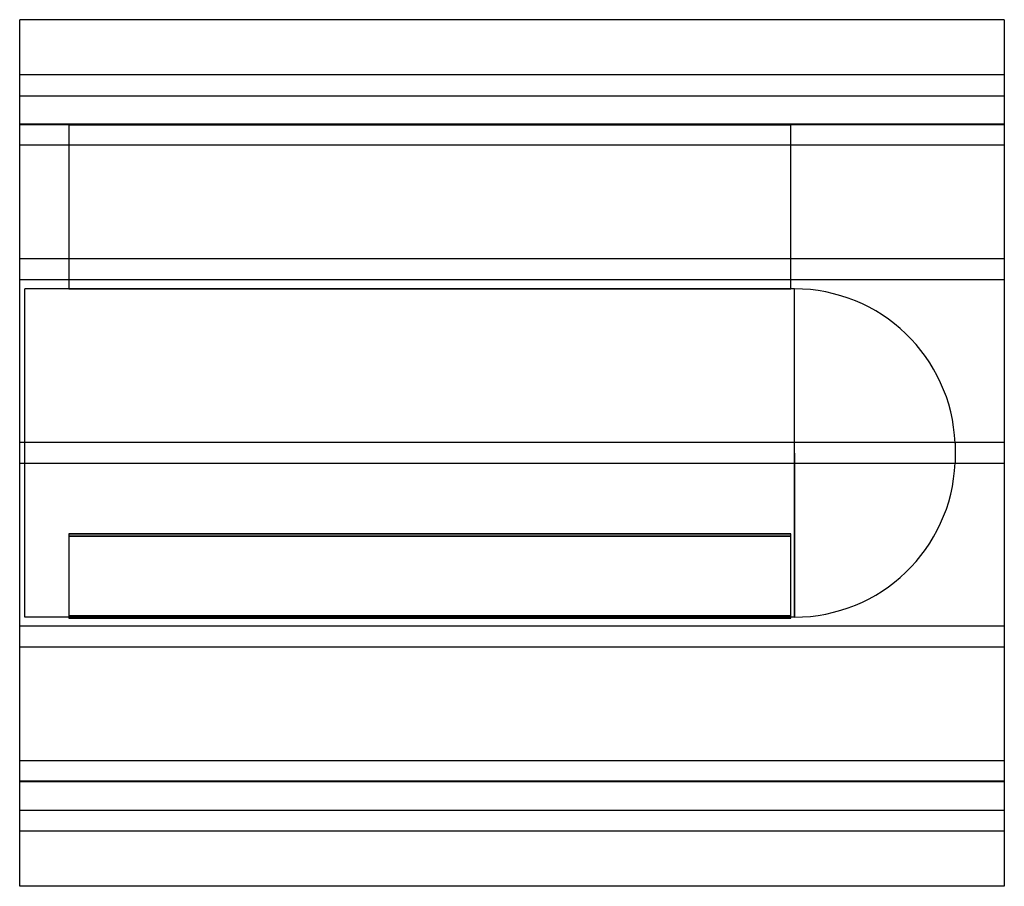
# Model space of a CAD drawing. Header units: millimetres. Extents: x -375 to 375, y -330 to 330.
import ezdxf

# ---------------------------------------------------------------- set-up
doc = ezdxf.new("R2010")
doc.units = ezdxf.units.MM
doc.layers.add('HIDDEN', color=7, linetype='Continuous')
doc.layers.add('THICK', color=7, linetype='Continuous')

msp = doc.modelspace()

# ---------------------------------------------------------------- linework, layer by layer
at = {"layer": 'HIDDEN'}
for p, q in [((375, 288), (-375, 288)), ((-375, 272), (375, 272)), ((375, 250.49), (-375, 250.49)), ((375, 250.49), (-375, 250.49)), ((-337.5, 250), (-375, 250)), ((-337.5, 250), (-337.5, 125)), ((-337.5, 250), (212.5, 250)), ((-337.5, 250), (-337.5, 250)), ((212.5, 250), (-337.5, 250)), ((212.5, 125), (212.5, 250)), ((212.5, 250), (212.5, 250)), ((375, 250), (212.5, 250)), ((375, 234.49), (-375, 234.49)), ((375, 234.49), (-375, 234.49)), ((375, 148), (-375, 148)), ((375, 148), (-375, 148)), ((375, 132), (-375, 132)), ((375, 132), (-375, 132)), ((-371, 0), (-371, 125)), ((-337.5, 125), (-371, 125)), ((212.5, 125), (-337.5, 125)), ((-337.5, 125), (212.5, 125)), ((215.1, 125), (212.5, 125)), ((215.1, 0), (215.1, 125)), ((375, 8), (-375, 8)), ((375, 8), (-375, 8)), ((215.1, 0), (215.1, -125)), ((337.5, 7.45), (337.5, 0)), ((-371, -125), (-371, 0)), ((215.1, -125), (215.1, 0)), ((337.5, 0), (337.5, -7.45)), ((375, -8), (-375, -8)), ((375, -8), (-375, -8)), ((-337.5, -61.63), (212.5, -61.63)), ((212.5, -61.63), (-337.5, -61.63)), ((-337.5, -61.63), (-337.5, -124.13)), ((212.5, -63.36), (-337.5, -63.36)), ((-337.5, -63.36), (212.5, -63.36)), ((212.5, -124.13), (212.5, -61.63)), ((215.1, -125), (-371, -125)), ((212.5, -124.13), (-337.5, -124.13)), ((-337.5, -124.13), (-337.5, -125.87)), ((-337.5, -124.13), (212.5, -124.13)), ((-337.5, -125.87), (212.5, -125.87)), ((212.5, -125.87), (-337.5, -125.87)), ((212.5, -125.87), (212.5, -124.13)), ((375, -132), (-375, -132)), ((375, -132), (-375, -132)), ((375, -148), (-375, -148)), ((375, -148), (-375, -148)), ((375, -234.49), (-375, -234.49)), ((375, -234.49), (-375, -234.49)), ((375, -250), (-375, -250)), ((375, -250.49), (-375, -250.49)), ((375, -250.49), (-375, -250.49)), ((-375, -272), (375, -272)), ((375, -288), (-375, -288))]:
    msp.add_line(p, q, dxfattribs=at)
for centre, start, end in [((215.1, 2.5), 2.31527, 89.99998), ((215.1, -2.5), 270.00002, 357.68473)]:
    msp.add_arc(centre, 122.5, start, end, dxfattribs=at)
at = {"layer": 'THICK'}
for p, q in [((-375, 0), (-375, 330)), ((375, 330), (-375, 330)), ((375, 330), (375, 0)), ((375, 0), (375, -330)), ((-375, -330), (-375, 0)), ((375, -330), (-375, -330))]:
    msp.add_line(p, q, dxfattribs=at)

doc.saveas('drawing.dxf')
